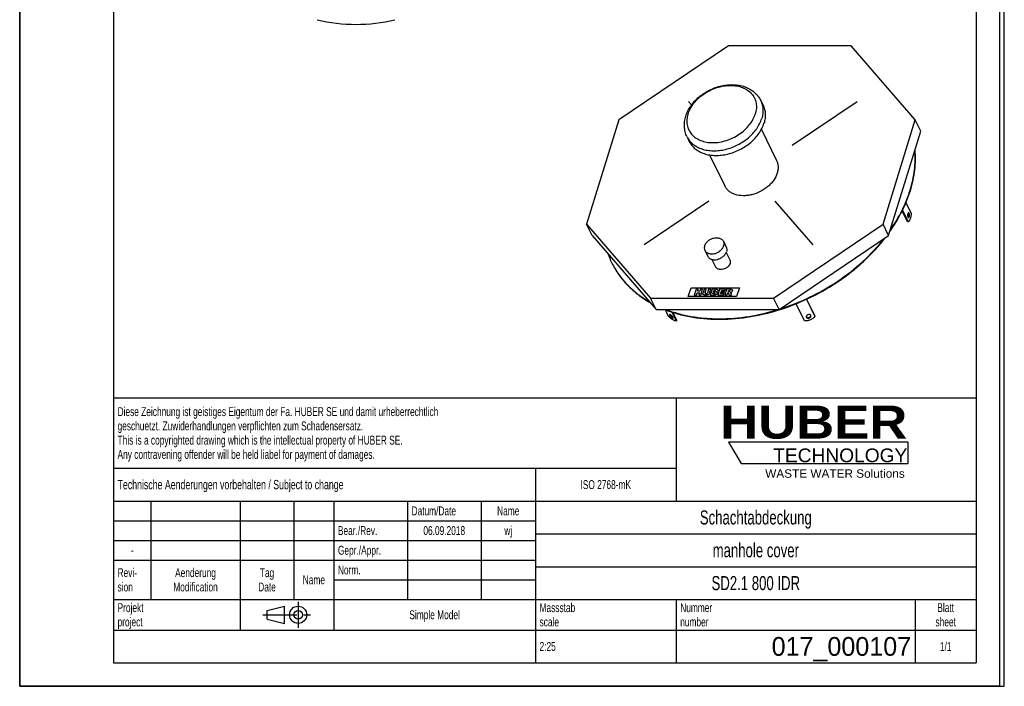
# Model space of a CAD drawing. Header units: millimetres. Extents: x 0 to 2625, y 0 to 3712.
# Tile 1 of 2: x 0 to 2625, y 0 to 1777. Entities that reach past the tile are written whole.
import ezdxf

# ---------------------------------------------------------------- set-up
doc = ezdxf.new("R2010")
doc.units = ezdxf.units.MM
doc.header["$LTSCALE"] = 242
doc.linetypes.add('CENTER', pattern=[0.6, 0.375, -0.075, 0.075, -0.075])
doc.layers.get('0').update_dxf_attribs({"linetype": 'CONTINUOUS'})
for name, color, linetype in [('_ACHSEN', 7, 'CONTINUOUS'), ('_KURVEN', 7, 'CONTINUOUS'), ('_ZEICHNUNGSELEM', 7, 'CONTINUOUS'), ('HUBER_Logo_BL0', 7, 'CONTINUOUS')]:
    doc.layers.add(name, color=color, linetype=linetype)
doc.styles.get("Standard").update_dxf_attribs({"font": 'txt', "width": 0.7})
doc.styles.add('TEXTSTYLE_2', font='ariblk.ttf')
doc.styles.add('TEXTSTYLE_3', font='arial.ttf')
doc.styles.add('TEXTSTYLE_5', font='txt')

# ---------------------------------------------------------------- blocks, each defined once
blk = doc.blocks.new('HUBER_LOGO_BL0', base_point=(2132.2, 631))
at = {"layer": 'HUBER_Logo_BL0', "color": 5, "linetype": 'Continuous'}
for p, q in [((2367.8, 650.3), (1889.7, 650.3)), ((1889.7, 650.3), (1923.4, 594.1)), ((2367.8, 650.3), (2367.8, 594.1)), ((1923.4, 594.1), (2367.8, 594.1))]:
    blk.add_line(p, q, dxfattribs=at)
at = {"layer": 'HUBER_Logo_BL0', "color": 2, "linetype": 'Continuous', "attachment_point": 3, "line_spacing_factor": 0.78}
for s, insert, char_height, width, style in [('HUBER\\P\\Farial.ttf;\\H36.5625;TECHNOLOGY ', (2366.4, 747.9), 87.75, 484.59, 'TEXTSTYLE_2'), ('WASTE WATER Solutions', (2359.5, 578.3), 22.5, 371.292, 'TEXTSTYLE_3')]:
    blk.add_mtext(s, dxfattribs=dict(at, insert=insert, char_height=char_height, width=width, style=style))
blk = doc.blocks.new('PROJEKTIONSMETHODE_1_BL1', base_point=(712.5, 190.6))
at = {"color": 2, "linetype": 'Continuous'}
for p, q in [((659.8, 202.1), (705.6, 213.5)), ((705.6, 167.7), (705.6, 213.5)), ((659.8, 179.2), (659.8, 202.1)), ((659.8, 179.2), (705.6, 167.7))]:
    blk.add_line(p, q, dxfattribs=at)
at = {"color": 2, "linetype": 'CENTER'}
for p, q in [((742.3, 225), (742.3, 156.2)), ((648.3, 190.6), (776.7, 190.6))]:
    blk.add_line(p, q, dxfattribs=at)
at = {"color": 2, "linetype": 'Continuous'}
for radius in [22.9, 11.5]:
    blk.add_circle((742.3, 190.6), radius, dxfattribs=at)
blk = doc.blocks.new('*T5')
at = {"color": 3, "linetype": 'Continuous'}
for p, q in [((0, 0), (2300, 0)), ((0, 0), (0, -706.25)), ((1500, 0), (1500, -275)), ((2300, 0), (2300, -706.25)), ((0, -187.5), (1500, -187.5)), ((1125, -187.5), (1125, -706.25)), ((0, -275), (2300, -275)), ((100, -275), (100, -537.5)), ((337.5, -275), (337.5, -618.75)), ((481.25, -275), (481.25, -537.5)), ((587.5, -275), (587.5, -618.75)), ((783.75, -275), (783.75, -537.5)), ((980, -275), (980, -537.5)), ((0, -327.5), (1125, -327.5)), ((1125, -362.5), (2300, -362.5)), ((0, -380), (1125, -380)), ((0, -432.5), (1125, -432.5)), ((1125, -450), (2300, -450)), ((587.5, -485), (1125, -485)), ((0, -537.5), (2300, -537.5)), ((1500, -537.5), (1500, -706.25)), ((2137.5, -537.5), (2137.5, -706.25)), ((0, -618.75), (2300, -618.75)), ((0, -706.25), (2300, -706.25))]:
    blk.add_line(p, q, dxfattribs=at)
at = {"layer": '_ZEICHNUNGSELEM', "color": 2, "linetype": 'Continuous', "line_spacing_factor": 0.96}
for s, insert, char_height, width, attachment_point in [('Diese Zeichnung ist geistiges Eigentum der Fa. HUBER SE und damit urheberrechtlich \\Pgeschuetzt. Zuwiderhandlungen verpflichten zum Schadensersatz.\\PThis is a copyrighted drawing which is the intellectual property of HUBER SE.\\PAny contravening offender will be held liabel for payment of damages.', (10.9375, -24.875), 23.75, 2768.571429, 1), ('Technische Aenderungen vorbehalten / Subject to change', (10.9375, -218.75), 25, 1905.952381, 1), ('ISO 2768-mK', (1312.5, -219.375), 23.75, 416.190476, 2), ('Datum/Date', (794.6875, -289.375), 23.75, 365.297619, 1), ('Name', (1052.5, -289.375), 23.75, 158.333333, 2), ('Schachtabdeckung', (1712.5, -300), 37.5, 850, 2), ('Bear./Rev.', (598.4375, -341.875), 23.75, 340.416667, 1), ('wj', (1052.5, -341.875), 23.75, 80.297619, 2), ('06.09.2018', (881.875, -341.875), 23.75, 351.72619, 2), ('Gepr./Appr.', (598.4375, -394.375), 23.75, 374.345238, 1), ('manhole cover', (1712.5, -387.5), 37.5, 705.357143, 2), ('-', (50, -394.375), 23.75, 42.97619, 2), ('Revi-\\Psion', (10.9375, -454.125), 23.75, 173.035714, 1), ('Aenderung\\PModification', (218.75, -454.125), 23.75, 369.821429, 2), ('Tag\\PDate', (409.375, -454.125), 23.75, 137.97619, 2), ('Norm. ', (598.4375, -446.875), 23.75, 219.404762, 1), ('Name', (534.375, -473.125), 23.75, 158.333333, 2), ('SD2.1 800 IDR', (1712.5, -475), 37.5, 755.357143, 2), ('Projekt\\Pproject', (10.9375, -547.25), 23.75, 229.583333, 1), ('Massstab\\Pscale', (1135.9375, -547.25), 23.75, 280.47619, 1), ('Nummer\\Pnumber', (1510.9375, -547.25), 23.75, 232.97619, 1), ('Blatt\\Psheet', (2218.75, -547.25), 23.75, 162.857143, 2), ('Simple Model', (856.25, -566.25), 23.75, 410.535714, 2), ('2:25', (1135.9375, -650.625), 23.75, 134.583333, 1), ('1/1', (2218.75, -650.625), 23.75, 99.52381, 2)]:
    blk.add_mtext(s, dxfattribs=dict(at, insert=insert, char_height=char_height, width=width, attachment_point=attachment_point))
at = {"layer": '_ZEICHNUNGSELEM', "color": 2, "linetype": 'Continuous', "insert": (2126.5625, -637.5), "char_height": 50, "width": 791.666667, "attachment_point": 3, "line_spacing_factor": 0.96, "style": 'TEXTSTYLE_5'}
blk.add_mtext('017_000107', dxfattribs=at)

msp = doc.modelspace()

# ---------------------------------------------------------------- linework, layer by layer
at = {"color": 7, "linetype": 'Continuous'}
for p, q in [((0, 0), (0, 3712.5)), ((0, 0), (0, 3712.5)), ((2625, 0), (2625, 3712.5)), ((2625, 0), (2625, 3712.5)), ((1889.77, 1706.87), (1597.47, 1510.02)), ((2217.11, 1706.87), (1889.77, 1706.87)), ((2387.74, 1510.02), (2217.11, 1706.87)), ((1597.47, 1510.02), (1511.44, 1231.63)), ((2301.71, 1231.63), (2387.74, 1510.02)), ((2402.69, 1479.56), (2387.74, 1510.02)), ((2316.66, 1201.17), (2402.69, 1479.56)), ((1526.39, 1201.17), (1511.44, 1231.63)), ((1511.44, 1231.63), (1682.07, 1034.78)), ((2009.41, 1034.78), (2301.71, 1231.63)), ((2316.66, 1201.17), (2301.71, 1231.63)), ((1526.39, 1201.17), (1697.02, 1004.32)), ((2024.36, 1004.32), (2316.66, 1201.17)), ((1697.02, 1004.32), (1682.07, 1034.78)), ((1682.07, 1034.78), (2009.41, 1034.78)), ((2024.36, 1004.32), (2009.41, 1034.78)), ((1697.02, 1004.32), (2024.36, 1004.32)), ((0, 0), (2625, 0)), ((0, 0), (2625, 0))]:
    msp.add_line(p, q, dxfattribs=at)
at = {"color": 3, "linetype": 'Continuous'}
for p, q in [((2612.5, 3687.5), (2612.5, 0)), ((0, 1856.25), (0, 0)), ((2612.5, 0), (0, 0))]:
    msp.add_line(p, q, dxfattribs=at)
at = {"color": 5, "linetype": 'Continuous'}
for p, q in [((250, 3625), (250, 62.5)), ((2550, 3625), (2550, 62.5)), ((250, 62.5), (2550, 62.5))]:
    msp.add_line(p, q, dxfattribs=at)
at = {"color": 7, "linetype": 'Continuous'}
for centre, radius, start, end in [((896.69, 2201.53), 437.5, 256.28774, 283.71226), ((1783.37, 1230.08), 228.52, 199.76836, 206.13232), ((1782.65, 1229.75), 227.73, 206.1385, 206.48687)]:
    msp.add_arc(centre, radius, start, end, dxfattribs=at)
for points, knots in [([(2373.93, 1322.16), (2379.35, 1339.69), (2385.25, 1366.43), (2387.95, 1402.21), (2387.55, 1419.76), (2386.91, 1428.39)], [0, 0, 0, 0, 0.5115981, 0.75842, 1, 1, 1, 1]), ([(2374.54, 1320.92), (2377.35, 1330.02), (2382.14, 1348.25), (2386.74, 1375.78), (2388.63, 1402.96), (2388.06, 1420.92), (2387.31, 1429.75)], [0, 0, 0, 0, 0.2593787, 0.512087, 0.7586997, 1, 1, 1, 1]), ([(2320.05, 1212.09), (2332.05, 1229.16), (2353.2, 1264.12), (2368.69, 1301.98), (2374.54, 1320.92)], [0, 0, 0, 0, 0.5128849, 1, 1, 1, 1]), ([(2321.25, 1215.93), (2332.82, 1232.63), (2353.22, 1266.8), (2368.23, 1303.7), (2373.93, 1322.16)], [0, 0, 0, 0, 0.512595, 1, 1, 1, 1]), ([(1719.5, 1004.31), (1742.14, 995.36), (1778.26, 985.52), (1828.17, 979.16), (1881.41, 977.13), (1950.18, 983.27), (2032.4, 1003.56), (2112.24, 1036.05), (2174.54, 1072.43), (2220.45, 1106.46), (2262.52, 1142.78), (2290.67, 1173.33), (2307.36, 1194.89)], [0, 0, 0, 0, 0.1111228, 0.169465, 0.2295247, 0.3540823, 0.4832399, 0.6148117, 0.7463609, 0.8114035, 0.8755433, 1, 1, 1, 1]), ([(2025.23, 1004.88), (2052.79, 1013.52), (2106.72, 1034.89), (2181.76, 1077.83), (2248.68, 1130.23), (2287.05, 1171.13), (2304.02, 1192.64)], [0, 0, 0, 0, 0.2542388, 0.5087382, 0.7587514, 1, 1, 1, 1]), ([(1578.82, 1128.18), (1584.15, 1117.32), (1596.64, 1096.29), (1620.32, 1067.86), (1648.63, 1042.82), (1669.97, 1028.85), (1681.21, 1022.51)], [0, 0, 0, 0, 0.2431206, 0.489137, 0.7406971, 1, 1, 1, 1]), ([(1578.82, 1128.18), (1584.13, 1117.53), (1596.52, 1096.9), (1619.87, 1068.98), (1647.7, 1044.35), (1668.65, 1030.55), (1679.67, 1024.28)], [0, 0, 0, 0, 0.2431849, 0.4892792, 0.740841, 1, 1, 1, 1]), ([(1722.13, 1004.29), (1744.12, 995.86), (1779.09, 986.56), (1827.32, 980.46), (1878.67, 978.4), (1944.97, 983.9), (1997.31, 996.22), (2023.35, 1004.29)], [0, 0, 0, 0, 0.2305588, 0.3513893, 0.4756545, 0.7331213, 1, 1, 1, 1])]:
    msp.add_open_spline(points, degree=3, knots=knots, dxfattribs=at)
at = {"layer": '_ACHSEN', "color": 7, "linetype": 'Continuous'}
for p, q in [((1975.67, 1561.13), (1981.77, 1548.69)), ((1977.34, 1483.95), (2017.75, 1401.62)), ((1779.07, 1464.65), (1785.17, 1452.22)), ((1839.09, 1416.12), (1879.5, 1333.77)), ((2362.83, 1288.86), (2376.41, 1261.18)), ((2367.31, 1237.68), (2352.88, 1267.09)), ((2369.15, 1237.68), (2353.79, 1268.97)), ((2369.15, 1237.68), (2367.31, 1237.68)), ((1876.12, 1185.95), (1883.74, 1170.41)), ((1826.74, 1161.72), (1834.37, 1146.18)), ((1883.65, 1156.3), (1893.34, 1136.55)), ((1845.59, 1137.62), (1855.28, 1117.87)), ((2097.71, 1031.41), (2120.17, 985.65)), ((2097.85, 1031.47), (2119.67, 987.01)), ((1730.12, 985.65), (1721.29, 1003.64)), ((2092.61, 973.9), (2070.21, 1019.54)), ((1738.91, 997.34), (1750.42, 973.9)), ((1741.29, 996.59), (1751.76, 975.26)), ((1750.42, 973.9), (1751.76, 975.26)), ((2097.24, 983.74), (2097.37, 983.45)), ((2109.43, 988.25), (2109.31, 988.54)), ((2120.17, 985.65), (2119.67, 987.01))]:
    msp.add_line(p, q, dxfattribs=at)
for points, knots in [([(1775.76, 1519.35), (1777.25, 1524.17), (1781.11, 1533.69), (1789.1, 1547.09), (1799.15, 1559.57), (1815.05, 1574.75), (1838.53, 1590.07), (1864.91, 1599.59), (1886.64, 1603.16), (1902.7, 1603.7), (1918.26, 1602.05), (1933, 1598.18), (1946.55, 1592.07), (1958.53, 1583.77), (1968.52, 1573.44), (1973.6, 1565.36), (1975.67, 1561.13)], [0, 0, 0, 0, 0.0602779, 0.1223036, 0.1860801, 0.2514014, 0.3847444, 0.5182103, 0.5836709, 0.647619, 0.7098281, 0.7702794, 0.8291551, 0.8867903, 0.9435979, 1, 1, 1, 1]), ([(1981.77, 1548.69), (1983.51, 1545.16), (1986.28, 1537.63), (1988.07, 1525.56), (1987.5, 1512.97), (1985.62, 1504.62), (1984.33, 1500.45)], [0, 0, 0, 0, 0.2390843, 0.4829162, 0.7355749, 1, 1, 1, 1]), ([(1779.07, 1464.65), (1777.05, 1468.77), (1773.83, 1477.49), (1771.71, 1491.32), (1772.28, 1505.48), (1774.35, 1514.78), (1775.76, 1519.35)], [0, 0, 0, 0, 0.2457505, 0.4931759, 0.7440196, 1, 1, 1, 1]), ([(1785.17, 1452.22), (1787.02, 1448.45), (1791.62, 1441.22), (1800.84, 1432), (1812.13, 1424.55), (1825.19, 1419.06), (1839.68, 1415.63), (1855.24, 1414.33), (1871.48, 1415.19), (1888.02, 1418.18), (1904.43, 1423.22), (1925.53, 1432.46), (1944.8, 1445.16), (1961.02, 1460.69), (1971.15, 1473.23), (1979.09, 1486.47), (1982.89, 1495.79), (1984.33, 1500.45)], [0, 0, 0, 0, 0.0506985, 0.1025338, 0.1564624, 0.21314, 0.2728775, 0.3356566, 0.4011768, 0.4689144, 0.5381819, 0.608187, 0.7468171, 0.8140719, 0.8789642, 0.9410192, 1, 1, 1, 1]), ([(2017.75, 1401.62), (2018.97, 1399.13), (2020.91, 1393.83), (2022.17, 1385.35), (2021.77, 1376.5), (2020.45, 1370.62), (2019.54, 1367.69)], [0, 0, 0, 0, 0.2390843, 0.4829162, 0.7355749, 1, 1, 1, 1]), ([(2019.54, 1367.69), (2017.47, 1360.98), (2012.41, 1351.19), (2003.16, 1339.73), (1991.75, 1328.81), (1974.83, 1317.66), (1955.82, 1310.56), (1940.19, 1307.74), (1925.32, 1306.95), (1911, 1309.04), (1898.46, 1314.32), (1890.51, 1319.56), (1884.03, 1326.04), (1880.8, 1331.12), (1879.5, 1333.77)], [0, 0, 0, 0, 0.1207912, 0.1857443, 0.2530621, 0.3918222, 0.5309912, 0.5987922, 0.6643739, 0.7866602, 0.843391, 0.8973702, 0.9492539, 1, 1, 1, 1]), ([(2369.73, 1262.15), (2369.6, 1262.15), (2369.31, 1262.09), (2368.92, 1261.84), (2368.56, 1261.45), (2368.09, 1260.7), (2367.63, 1259.47), (2367.29, 1257.74), (2367.16, 1255.82), (2367.25, 1253.88), (2367.56, 1252.11), (2367.93, 1251.02), (2368.15, 1250.56)], [0, 0, 0, 0, 0.0313934, 0.066536, 0.1078921, 0.1565391, 0.2753624, 0.4178849, 0.5738379, 0.7308845, 0.8765311, 1, 1, 1, 1]), ([(2369.46, 1260.74), (2369.41, 1260.84), (2369.23, 1261.18), (2369, 1261.51), (2368.81, 1261.7)], [0, 0, 0, 0, 0.2786984, 1, 1, 1, 1]), ([(2368.81, 1249.6), (2369.05, 1249.83), (2369.47, 1250.48), (2369.92, 1251.66), (2370.24, 1253.1), (2370.48, 1255.25), (2370.39, 1257.44), (2369.97, 1259.46), (2369.65, 1260.35), (2369.46, 1260.74)], [0, 0, 0, 0, 0.0867027, 0.1963948, 0.3253894, 0.4671674, 0.7562708, 0.887411, 1, 1, 1, 1]), ([(2376.41, 1261.18), (2376.38, 1258.55), (2376.11, 1254.68), (2375.24, 1249.74), (2374.38, 1246.41), (2373.34, 1243.48), (2372.12, 1241.01), (2370.77, 1239.06), (2369.7, 1238.05), (2369.15, 1237.68)], [0, 0, 0, 0, 0.3121755, 0.4589901, 0.5954763, 0.719105, 0.8280294, 0.9214148, 1, 1, 1, 1]), ([(2371.3, 1260.74), (2371.2, 1260.95), (2370.99, 1261.32), (2370.6, 1261.78), (2370.18, 1262.08), (2369.87, 1262.15), (2369.73, 1262.15)], [0, 0, 0, 0, 0.3159476, 0.5820842, 0.8045575, 1, 1, 1, 1]), ([(2369.73, 1249.15), (2369.86, 1249.15), (2370.14, 1249.21), (2370.53, 1249.46), (2370.89, 1249.85), (2371.36, 1250.6), (2371.82, 1251.83), (2372.17, 1253.56), (2372.3, 1255.48), (2372.2, 1257.42), (2371.9, 1259.19), (2371.53, 1260.27), (2371.3, 1260.74)], [0, 0, 0, 0, 0.0313934, 0.066536, 0.1078921, 0.1565391, 0.2753624, 0.4178849, 0.5738379, 0.7308845, 0.8765311, 1, 1, 1, 1]), ([(2368.15, 1250.56), (2368.26, 1250.35), (2368.47, 1249.97), (2368.85, 1249.52), (2369.27, 1249.22), (2369.58, 1249.15), (2369.73, 1249.15)], [0, 0, 0, 0, 0.3159476, 0.5820842, 0.8045575, 1, 1, 1, 1]), ([(1826.1, 1173.83), (1826.84, 1176.23), (1829.29, 1180.98), (1833.91, 1185.91), (1838.42, 1189.29), (1843.42, 1192.2), (1850.13, 1194.72), (1857.12, 1195.58), (1862.43, 1195.14), (1866.07, 1194.28), (1869.35, 1192.9), (1872.18, 1191.03), (1874.5, 1188.71), (1875.65, 1186.89), (1876.12, 1185.95)], [0, 0, 0, 0, 0.1207864, 0.2527778, 0.321804, 0.3917686, 0.5309321, 0.664042, 0.7268775, 0.7866686, 0.8433971, 0.8973742, 0.9492559, 1, 1, 1, 1]), ([(1876.12, 1185.95), (1876.55, 1185.06), (1877.25, 1183.17), (1877.7, 1180.14), (1877.56, 1176.98), (1877.08, 1174.88), (1876.76, 1173.83)], [0, 0, 0, 0, 0.2390843, 0.4829163, 0.735575, 1, 1, 1, 1]), ([(1826.1, 1173.83), (1825.78, 1172.79), (1825.3, 1170.69), (1825.16, 1167.53), (1825.61, 1164.5), (1826.31, 1162.61), (1826.74, 1161.72)], [0, 0, 0, 0, 0.264425, 0.5170837, 0.7609157, 1, 1, 1, 1]), ([(1826.74, 1161.72), (1827.21, 1160.77), (1828.36, 1158.96), (1830.68, 1156.64), (1833.51, 1154.77), (1836.79, 1153.39), (1840.43, 1152.53), (1845.74, 1152.09), (1852.73, 1152.95), (1859.44, 1155.46), (1864.44, 1158.37), (1868.95, 1161.76), (1873.57, 1166.69), (1876.02, 1171.44), (1876.76, 1173.83)], [0, 0, 0, 0, 0.0507441, 0.1026258, 0.1566029, 0.2133314, 0.2731225, 0.335958, 0.4690679, 0.6082314, 0.678196, 0.7472222, 0.8792136, 1, 1, 1, 1]), ([(1834.37, 1146.18), (1834.83, 1145.23), (1835.99, 1143.42), (1838.3, 1141.1), (1841.14, 1139.23), (1844.42, 1137.85), (1848.06, 1136.99), (1853.37, 1136.55), (1860.35, 1137.41), (1867.07, 1139.92), (1872.07, 1142.83), (1876.58, 1146.22), (1881.19, 1151.15), (1883.64, 1155.9), (1884.39, 1158.29)], [0, 0, 0, 0, 0.0507441, 0.1026258, 0.1566029, 0.2133314, 0.2731225, 0.335958, 0.4690679, 0.6082314, 0.678196, 0.7472222, 0.8792136, 1, 1, 1, 1]), ([(1883.74, 1170.41), (1884.18, 1169.52), (1884.87, 1167.63), (1885.32, 1164.6), (1885.18, 1161.44), (1884.71, 1159.34), (1884.39, 1158.29)], [0, 0, 0, 0, 0.2390843, 0.4829163, 0.735575, 1, 1, 1, 1]), ([(1893.34, 1136.55), (1893.68, 1135.87), (1894.21, 1134.41), (1894.68, 1131.24), (1894.32, 1128.78), (1893.83, 1127.21)], [0, 0, 0, 0, 0.2395658, 0.4838887, 1, 1, 1, 1]), ([(1893.83, 1127.21), (1893.26, 1125.37), (1891.37, 1121.7), (1887.82, 1117.9), (1884.34, 1115.29), (1880.49, 1113.05), (1875.3, 1111.11), (1868.98, 1110.33), (1863.95, 1111.06), (1860.5, 1112.52), (1858.31, 1113.96), (1856.53, 1115.75), (1855.63, 1117.14), (1855.28, 1117.87)], [0, 0, 0, 0, 0.1208281, 0.252865, 0.3219151, 0.3919038, 0.5311154, 0.6642713, 0.786595, 0.8433431, 0.8973388, 0.9492384, 1, 1, 1, 1]), ([(1750.42, 973.9), (1749.87, 973.81), (1748.61, 973.85), (1746.59, 974.36), (1744.25, 975.32), (1741.66, 976.7), (1738.88, 978.46), (1734.9, 981.36), (1732.01, 983.86), (1730.12, 985.65)], [0, 0, 0, 0, 0.0686659, 0.1553357, 0.2607502, 0.3838241, 0.522397, 0.6735982, 1, 1, 1, 1]), ([(1732.59, 990.56), (1732.51, 990.47), (1732.38, 990.22), (1732.39, 989.74), (1732.53, 989.16), (1732.71, 988.76), (1732.82, 988.54)], [0, 0, 0, 0, 0.1693052, 0.3817418, 0.6574061, 1, 1, 1, 1]), ([(1741.61, 983.45), (1741.39, 983.91), (1740.79, 984.87), (1739.69, 986.26), (1738.37, 987.64), (1736.96, 988.88), (1735.76, 989.74), (1734.84, 990.26), (1734.24, 990.54), (1733.7, 990.71), (1733.25, 990.78), (1732.87, 990.75), (1732.66, 990.63), (1732.59, 990.56)], [0, 0, 0, 0, 0.1275651, 0.2782049, 0.4398875, 0.5992188, 0.7430864, 0.8056565, 0.8604679, 0.9068315, 0.9446349, 0.9747798, 1, 1, 1, 1]), ([(1732.82, 988.54), (1733.04, 988.08), (1733.64, 987.12), (1734.74, 985.72), (1736.06, 984.35), (1737.47, 983.11), (1738.67, 982.25), (1739.59, 981.73), (1740.19, 981.45), (1740.73, 981.27), (1741.18, 981.2), (1741.57, 981.24), (1741.77, 981.35), (1741.84, 981.42)], [0, 0, 0, 0, 0.1275651, 0.2782049, 0.4398875, 0.5992188, 0.7430864, 0.8056565, 0.8604679, 0.9068315, 0.9446349, 0.9747798, 1, 1, 1, 1]), ([(1733.85, 990.66), (1733.87, 990.6), (1733.95, 990.34), (1734.06, 990.09), (1734.16, 989.9)], [0, 0, 0, 0, 0.2290557, 1, 1, 1, 1]), ([(1734.16, 989.9), (1734.33, 989.54), (1734.77, 988.8), (1735.89, 987.28), (1737.58, 985.48), (1739.45, 983.95), (1740.92, 983.07), (1741.6, 982.78), (1741.92, 982.68)], [0, 0, 0, 0, 0.1106336, 0.2390347, 0.5229709, 0.7943962, 0.9081038, 1, 1, 1, 1]), ([(1741.84, 981.42), (1741.92, 981.51), (1742.05, 981.77), (1742.04, 982.25), (1741.9, 982.82), (1741.72, 983.23), (1741.61, 983.45)], [0, 0, 0, 0, 0.1693052, 0.3817418, 0.6574061, 1, 1, 1, 1]), ([(2120.17, 985.65), (2118.62, 983.73), (2114.82, 980.22), (2108, 976.39), (2100.42, 974.1), (2095.16, 973.74), (2092.61, 973.9)], [0, 0, 0, 0, 0.2392544, 0.494328, 0.7524341, 1, 1, 1, 1]), ([(2109.31, 988.54), (2109.18, 988.8), (2108.84, 989.3), (2107.87, 990.14), (2106.18, 990.77), (2103.89, 990.82), (2101.53, 990.22), (2099.42, 989.05), (2097.82, 987.45), (2097.09, 985.85), (2097.01, 984.59), (2097.14, 984.01), (2097.24, 983.74)], [0, 0, 0, 0, 0.051307, 0.1051628, 0.2241512, 0.359415, 0.5042194, 0.6480075, 0.7806009, 0.8964554, 0.9491948, 1, 1, 1, 1]), ([(2097.07, 984.45), (2097.38, 983.98), (2098.3, 983.17), (2100.13, 982.57), (2102.25, 982.53), (2104.42, 983.06), (2106.41, 984.07), (2108, 985.48), (2109, 987.12), (2109.17, 988.34), (2109.1, 988.9)], [0, 0, 0, 0, 0.104901, 0.2240093, 0.3576327, 0.4999814, 0.6423339, 0.7759677, 0.8950892, 1, 1, 1, 1]), ([(2097.37, 983.45), (2097.49, 983.19), (2097.83, 982.69), (2098.81, 981.85), (2100.49, 981.21), (2102.78, 981.16), (2105.14, 981.76), (2107.26, 982.94), (2108.85, 984.53), (2109.59, 986.14), (2109.66, 987.39), (2109.53, 987.98), (2109.43, 988.25)], [0, 0, 0, 0, 0.051307, 0.1051628, 0.2241512, 0.359415, 0.5042194, 0.6480075, 0.7806009, 0.8964554, 0.9491948, 1, 1, 1, 1])]:
    msp.add_open_spline(points, degree=3, knots=knots, dxfattribs=at)
at = {"layer": '_ACHSEN', "color": 9, "linetype": 'Continuous'}
for points, knots in [([(1781.74, 1525.08), (1783.33, 1530.23), (1787.78, 1540.51), (1797.39, 1554.79), (1809.79, 1567.93), (1824.5, 1579.43), (1840.97, 1588.87), (1858.6, 1595.91), (1876.71, 1600.28), (1894.64, 1601.81), (1911.73, 1600.43), (1927.35, 1596.16), (1940.89, 1589.12), (1951.81, 1579.52), (1959.6, 1567.71), (1963.87, 1554.2), (1964.48, 1539.63), (1962.52, 1529.91), (1961.03, 1525.08)], [0, 0, 0, 0, 0.0611005, 0.1260617, 0.1943737, 0.2651198, 0.3371188, 0.4090621, 0.4796466, 0.5477081, 0.6123583, 0.6731281, 0.7301051, 0.7840301, 0.8362705, 0.8885876, 0.9427239, 1, 1, 1, 1]), ([(1975.67, 1561.13), (1977.41, 1557.59), (1980.17, 1550.06), (1981.97, 1538), (1981.4, 1525.4), (1979.51, 1517.05), (1978.23, 1512.89)], [0, 0, 0, 0, 0.2390843, 0.4829162, 0.7355749, 1, 1, 1, 1]), ([(1781.74, 1525.08), (1780.25, 1520.26), (1778.3, 1510.53), (1778.9, 1495.96), (1783.18, 1482.46), (1790.96, 1470.64), (1801.88, 1461.04), (1815.43, 1454.01), (1831.04, 1449.74), (1848.13, 1448.36), (1866.06, 1449.89), (1884.18, 1454.25), (1901.8, 1461.29), (1918.28, 1470.74), (1932.99, 1482.24), (1945.39, 1495.37), (1955, 1509.66), (1959.44, 1519.94), (1961.03, 1525.08)], [0, 0, 0, 0, 0.0572761, 0.1114124, 0.1637295, 0.2159699, 0.2698949, 0.3268719, 0.3876417, 0.4522919, 0.5203534, 0.5909379, 0.6628812, 0.7348802, 0.8056263, 0.8739383, 0.9388995, 1, 1, 1, 1]), ([(1779.07, 1464.65), (1780.92, 1460.88), (1785.52, 1453.66), (1794.74, 1444.43), (1806.03, 1436.98), (1819.09, 1431.49), (1833.58, 1428.06), (1849.14, 1426.76), (1865.38, 1427.62), (1881.92, 1430.61), (1898.33, 1435.65), (1919.43, 1444.9), (1938.7, 1457.59), (1954.92, 1473.12), (1965.05, 1485.66), (1972.99, 1498.9), (1976.79, 1508.22), (1978.23, 1512.89)], [0, 0, 0, 0, 0.0506985, 0.1025338, 0.1564624, 0.21314, 0.2728775, 0.3356566, 0.4011768, 0.4689144, 0.5381819, 0.608187, 0.7468171, 0.8140719, 0.8789642, 0.9410192, 1, 1, 1, 1])]:
    msp.add_open_spline(points, degree=3, knots=knots, dxfattribs=at)
at = {"layer": '_KURVEN', "color": 4, "linetype": 'Continuous'}
for p, q in [((1791.18, 1549.33), (1782.98, 1558.79)), ((2059.65, 1442.47), (2232.37, 1558.79)), ((1837.59, 1292.92), (1664.88, 1176.6)), ((2013.44, 1292.92), (2114.26, 1176.6)), ((1782.48, 1038.7), (1789.74, 1062.2)), ((1789.74, 1062.2), (1918.69, 1062.2)), ((1803.18, 1058.28), (1798.34, 1042.61)), ((1808.88, 1058.28), (1803.18, 1058.28)), ((1807.18, 1052.8), (1808.88, 1058.28)), ((1813.4, 1052.8), (1807.18, 1052.8)), ((1815.1, 1058.28), (1813.4, 1052.8)), ((1820.81, 1058.28), (1815.1, 1058.28)), ((1815.97, 1042.61), (1820.81, 1058.28)), ((1824.61, 1058.28), (1821.72, 1048.94)), ((1830.29, 1058.28), (1824.61, 1058.28)), ((1827.33, 1048.72), (1830.29, 1058.28)), ((1836.58, 1058.28), (1833.63, 1048.72)), ((1842.26, 1058.28), (1836.58, 1058.28)), ((1839.38, 1048.94), (1842.26, 1058.28)), ((1846.04, 1058.28), (1841.2, 1042.61)), ((1856.7, 1058.28), (1846.04, 1058.28)), ((1849.89, 1052.14), (1850.81, 1055.11)), ((1852.36, 1052.14), (1849.89, 1052.14)), ((1850.81, 1055.11), (1853.32, 1055.11)), ((1866.04, 1058.28), (1861.2, 1042.61)), ((1881.29, 1058.28), (1866.04, 1058.28)), ((1869.94, 1052.45), (1870.71, 1054.94)), ((1878.8, 1052.45), (1869.94, 1052.45)), ((1870.71, 1054.94), (1880.26, 1054.94)), ((1877.81, 1049.25), (1878.8, 1052.45)), ((1884.71, 1058.28), (1879.87, 1042.61)), ((1880.26, 1054.94), (1881.29, 1058.28)), ((1894.2, 1058.28), (1884.71, 1058.28)), ((1888.47, 1051.93), (1889.45, 1055.12)), ((1890.87, 1051.93), (1888.47, 1051.93)), ((1889.45, 1055.12), (1891.95, 1055.12)), ((1918.69, 1062.2), (1911.43, 1038.7)), ((1911.43, 1038.7), (1782.48, 1038.7)), ((1798.34, 1042.61), (1804.03, 1042.61)), ((1804.03, 1042.61), (1805.99, 1048.95)), ((1805.99, 1048.95), (1812.21, 1048.95)), ((1812.21, 1048.95), (1810.25, 1042.61)), ((1810.25, 1042.61), (1815.97, 1042.61)), ((1841.2, 1042.61), (1851.03, 1042.61)), ((1847.99, 1045.98), (1848.97, 1049.15)), ((1850.89, 1045.98), (1847.99, 1045.98)), ((1848.97, 1049.15), (1851.86, 1049.15)), ((1861.2, 1042.61), (1876.73, 1042.61)), ((1868, 1046.16), (1868.95, 1049.25)), ((1877.82, 1046.16), (1868, 1046.16)), ((1868.95, 1049.25), (1877.81, 1049.25)), ((1876.73, 1042.61), (1877.82, 1046.16)), ((1879.87, 1042.61), (1885.59, 1042.61)), ((1885.59, 1042.61), (1887.55, 1048.97)), ((1887.55, 1048.97), (1888.05, 1048.97)), ((1889.99, 1047.4), (1891.55, 1042.61)), ((1891.55, 1042.61), (1897.99, 1042.61)), ((1897.99, 1042.61), (1896.62, 1047.14))]:
    msp.add_line(p, q, dxfattribs=at)
for points in [[(1852.36, 1052.14), (1853.24, 1052.14), (1853.9, 1052.26), (1854.33, 1052.52)], [(1855.01, 1054.72), (1854.74, 1054.98), (1854.17, 1055.11), (1853.32, 1055.11)], [(1854.33, 1052.52), (1854.76, 1052.78), (1855.06, 1053.16), (1855.21, 1053.65)], [(1855.21, 1053.65), (1855.35, 1054.1), (1855.28, 1054.46), (1855.01, 1054.72)], [(1856.7, 1058.28), (1858.47, 1058.28), (1859.71, 1057.91), (1860.44, 1057.16)], [(1859.26, 1051.99), (1858.67, 1051.55), (1857.89, 1051.21), (1856.95, 1050.95)], [(1856.95, 1050.95), (1858.18, 1050.67), (1859.01, 1050.21), (1859.43, 1049.55)], [(1861.01, 1054.38), (1860.72, 1053.45), (1860.14, 1052.66), (1859.26, 1051.99)], [(1860.44, 1057.16), (1861.16, 1056.41), (1861.35, 1055.48), (1861.01, 1054.38)], [(1890.87, 1051.93), (1891.12, 1051.93), (1891.64, 1052), (1892.44, 1052.14)], [(1893.94, 1054.71), (1893.65, 1054.98), (1892.98, 1055.12), (1891.95, 1055.12)], [(1892.44, 1052.14), (1892.84, 1052.21), (1893.19, 1052.37), (1893.51, 1052.64)], [(1893.51, 1052.64), (1893.83, 1052.89), (1894.05, 1053.2), (1894.15, 1053.55)], [(1894.15, 1053.55), (1894.31, 1054.05), (1894.24, 1054.43), (1893.94, 1054.71)], [(1896.36, 1050.14), (1895.8, 1049.89), (1895.07, 1049.69), (1894.17, 1049.53)], [(1894.2, 1058.28), (1895.96, 1058.28), (1897.26, 1058.15), (1898.11, 1057.9)], [(1898.63, 1051.67), (1898, 1051.05), (1897.24, 1050.53), (1896.36, 1050.14)], [(1898.11, 1057.9), (1898.96, 1057.64), (1899.55, 1057.16), (1899.91, 1056.46)], [(1899.99, 1053.93), (1899.72, 1053.05), (1899.26, 1052.31), (1898.63, 1051.67)], [(1899.91, 1056.46), (1900.27, 1055.77), (1900.3, 1054.92), (1899.99, 1053.93)], [(1821.43, 1046.29), (1821.39, 1047.29), (1821.48, 1048.17), (1821.72, 1048.94)], [(1822.08, 1044.49), (1821.67, 1045.07), (1821.45, 1045.67), (1821.43, 1046.29)], [(1823.62, 1043.13), (1823.01, 1043.46), (1822.49, 1043.91), (1822.08, 1044.49)], [(1826.08, 1042.51), (1825.06, 1042.61), (1824.23, 1042.82), (1823.62, 1043.13)], [(1828.97, 1042.35), (1828.07, 1042.35), (1827.1, 1042.4), (1826.08, 1042.51)], [(1827.33, 1048.72), (1827.07, 1047.86), (1827.14, 1047.2), (1827.54, 1046.72)], [(1827.54, 1046.72), (1827.95, 1046.24), (1828.65, 1046), (1829.65, 1046)], [(1833.11, 1042.87), (1831.9, 1042.53), (1830.52, 1042.35), (1828.97, 1042.35)], [(1829.65, 1046), (1830.63, 1046), (1831.47, 1046.24), (1832.16, 1046.71)], [(1832.16, 1046.71), (1832.86, 1047.18), (1833.36, 1047.85), (1833.63, 1048.72)], [(1835.79, 1044.16), (1834.87, 1043.54), (1833.98, 1043.12), (1833.11, 1042.87)], [(1838.05, 1046.32), (1837.46, 1045.5), (1836.71, 1044.78), (1835.79, 1044.16)], [(1839.38, 1048.94), (1839.09, 1048.01), (1838.65, 1047.14), (1838.05, 1046.32)], [(1850.89, 1045.98), (1851.87, 1045.98), (1852.6, 1046.12), (1853.1, 1046.42)], [(1853.65, 1042.82), (1852.32, 1042.68), (1851.44, 1042.61), (1851.03, 1042.61)], [(1853.81, 1048.73), (1853.49, 1049), (1852.85, 1049.15), (1851.86, 1049.15)], [(1853.1, 1046.42), (1853.59, 1046.72), (1853.92, 1047.11), (1854.07, 1047.61)], [(1855.97, 1043.34), (1855.42, 1043.11), (1854.63, 1042.93), (1853.65, 1042.82)], [(1854.07, 1047.61), (1854.21, 1048.07), (1854.13, 1048.45), (1853.81, 1048.73)], [(1858.26, 1044.88), (1857.61, 1044.23), (1856.85, 1043.71), (1855.97, 1043.34)], [(1859.61, 1047.07), (1859.36, 1046.26), (1858.9, 1045.52), (1858.26, 1044.88)], [(1859.43, 1049.55), (1859.85, 1048.89), (1859.91, 1048.06), (1859.61, 1047.07)], [(1889.33, 1048.6), (1888.99, 1048.84), (1888.57, 1048.97), (1888.05, 1048.97)], [(1889.99, 1047.4), (1889.79, 1048.02), (1889.58, 1048.42), (1889.33, 1048.6)], [(1894.17, 1049.53), (1894.78, 1049.32), (1895.23, 1049.13), (1895.47, 1048.94)], [(1895.47, 1048.94), (1895.64, 1048.81), (1895.86, 1048.54), (1896.13, 1048.12)], [(1896.13, 1048.12), (1896.39, 1047.7), (1896.56, 1047.38), (1896.62, 1047.14)]]:
    msp.add_open_spline(points, degree=3, dxfattribs=at)

# ---------------------------------------------------------------- block references
msp.add_blockref('*T5', (250, 768.75))
at = {"color": 2, "linetype": 'Continuous'}
msp.add_blockref('PROJEKTIONSMETHODE_1_BL1', (712.5, 190.62), dxfattribs=at)
at = {"layer": 'HUBER_Logo_BL0'}
msp.add_blockref('HUBER_LOGO_BL0', (2132.25, 630.97), dxfattribs=at)

doc.saveas('drawing.dxf')
